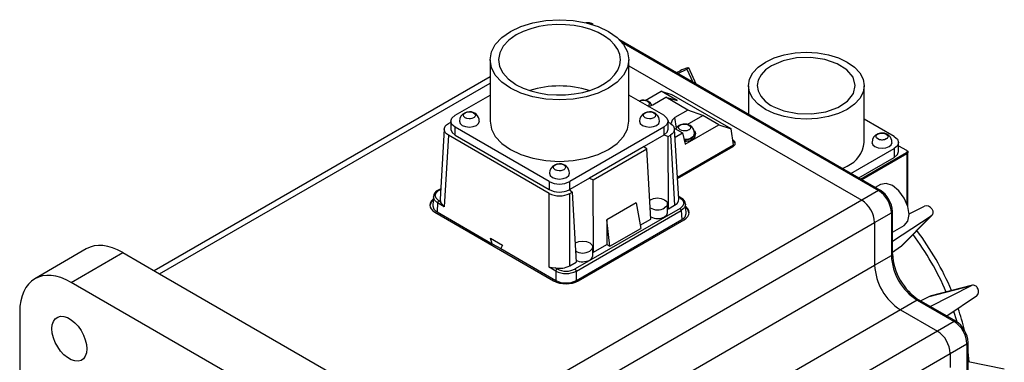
# Model space of a CAD drawing. Header units: millimetres. Extents: x 0 to 1676, y 0 to 1295.
# Tile 5 of 7: x 886 to 1156, y 862 to 956. Entities that reach past the tile are written whole.
import ezdxf

# ---------------------------------------------------------------- set-up
doc = ezdxf.new("R2010")
doc.units = ezdxf.units.MM
doc.header["$LTSCALE"] = 6

msp = doc.modelspace()

# ---------------------------------------------------------------- linework, layer by layer
for p, q in [((1121.647, 909.027), (1050.003, 950.386)), ((1050.673, 949.662), (1121.148, 908.978)), ((1014.645, 944.804), (1014.645, 927.967)), ((1052.725, 927.967), (1052.725, 944.804)), ((1052.725, 943.178), (1116.558, 906.329)), ((1066.176, 941.049), (1068.61, 942.279)), ((1068.61, 942.279), (1070.268, 938.687)), ((1068.803, 942.59), (1069.058, 942.638)), ((1071.18, 938.16), (1069.121, 942.623)), ((1014.645, 940.134), (922.62, 887.009)), ((1065.743, 941.299), (1066.765, 941.796)), ((924.084, 886.163), (1014.645, 938.443)), ((1021.863, 937.979), (1021.687, 938.082)), ((1085.481, 937.703), (1085.481, 929.905)), ((1117.231, 922.148), (1117.231, 937.703)), ((1005.083, 929.6), (1014.645, 935.12)), ((1062.288, 929.6), (1052.725, 935.12)), ((1057.188, 933.675), (1061.524, 936.178)), ((1059.286, 932.494), (1062.822, 934.535)), ((1065.926, 933.637), (1061.524, 936.178)), ((1061.524, 936.178), (1064.445, 935.27)), ((1068.896, 931.029), (1062.822, 934.535)), ((1062.822, 934.535), (1065.926, 933.637)), ((1080.751, 925.857), (1064.445, 935.27)), ((1092.03, 932.116), (1091.677, 932.32)), ((1068.896, 931.029), (1065.36, 928.988)), ((1065.764, 926.111), (1065.36, 928.988)), ((1068.722, 927.086), (1072.997, 929.555)), ((1072.997, 929.555), (1068.896, 931.029)), ((1077.4, 927.013), (1072.997, 929.555)), ((1002.109, 925.844), (1000.949, 906.656)), ((1003.278, 927.394), (1003.905, 927.757)), ((1003.911, 927.967), (1003.911, 925.763)), ((1030.857, 911.455), (1005.083, 926.334)), ((1005.083, 924.13), (1005.083, 926.334)), ((1062.288, 926.334), (1036.514, 911.455)), ((1062.288, 926.334), (1062.288, 924.13)), ((1063.46, 925.763), (1063.46, 927.967)), ((1064.093, 927.394), (1063.46, 927.76)), ((1066.422, 906.655), (1065.262, 925.844)), ((1065.36, 925.963), (1067.394, 924.789)), ((1068.14, 921.668), (1077.4, 927.013)), ((1077.4, 927.013), (1080.751, 925.857)), ((1081.415, 921.473), (1080.751, 925.857)), ((1125.468, 923.781), (1117.231, 928.536)), ((1003.278, 924.131), (1002.094, 904.548)), ((1030.859, 908.209), (1003.278, 924.131)), ((1005.083, 924.13), (1030.857, 909.251)), ((1062.288, 924.13), (1056.887, 921.012)), ((1062.417, 924.208), (1062.288, 924.13)), ((1062.417, 924.208), (1063.466, 923.769)), ((1063.466, 923.769), (1064.093, 924.131)), ((1063.542, 903.954), (1063.466, 923.769)), ((1064.093, 924.131), (1065.253, 904.942)), ((1065.395, 923.635), (1067.394, 924.789)), ((1067.394, 924.789), (1068.14, 921.668)), ((1070.98, 924.209), (1070.98, 924.617)), ((1056.887, 921.012), (1041.915, 912.369)), ((1056.887, 921.012), (1057.646, 920.409)), ((1066.062, 912.61), (1081.415, 921.473)), ((1066.081, 912.294), (1081.302, 921.081)), ((1113.607, 913.668), (1125.468, 920.515)), ((1125.468, 920.515), (1125.468, 918.065)), ((1126.64, 919.698), (1126.64, 922.148)), ((1126.64, 921.267), (1128.791, 920.025)), ((1042.959, 911.931), (1057.646, 920.409)), ((1058.73, 901.176), (1057.646, 920.409)), ((1115.729, 912.443), (1125.468, 918.065)), ((1116.259, 912.137), (1128.791, 919.372)), ((1116.542, 911.974), (1128.933, 919.127)), ((1128.933, 919.943), (1128.791, 920.025)), ((1128.791, 919.372), (1128.933, 919.127)), ((1128.933, 919.127), (1128.933, 905.276)), ((1129.226, 904.575), (1129.226, 919.535)), ((1111.242, 915.033), (1112.581, 915.668)), ((1041.915, 912.369), (1036.514, 909.251)), ((1041.915, 912.369), (1042.959, 911.931)), ((1030.857, 911.455), (1030.857, 909.251)), ((1036.514, 909.251), (1036.514, 911.455)), ((1043.036, 892.116), (1042.959, 911.931)), ((1121.723, 910.665), (1120.266, 909.824)), ((999.124, 907.419), (998.968, 904.841)), ((1001.12, 909.493), (1000.389, 909.07)), ((1000.639, 909.046), (1001.11, 909.317)), ((1030.859, 887.942), (1030.859, 908.209)), ((1036.514, 909.251), (1036.379, 909.176)), ((1037.139, 908.571), (1036.379, 909.176)), ((1036.512, 908.209), (1037.139, 908.571)), ((1036.512, 888.35), (1036.512, 908.209)), ((1037.139, 908.571), (1038.224, 889.338)), ((1066.984, 906.981), (1066.381, 907.329)), ((1066.392, 907.154), (1066.732, 906.958)), ((1121.148, 908.978), (1116.558, 906.329)), ((1000.286, 905.592), (1000.137, 903.128)), ((1002.094, 904.548), (1000.286, 905.592)), ((1001.112, 905.917), (1000.639, 906.19)), ((1116.558, 906.329), (1002.856, 840.689)), ((1054.73, 905.628), (1046.64, 900.957)), ((1054.73, 905.628), (1055.959, 898.614)), ((1063.306, 902.9), (1063.306, 905.35)), ((1063.542, 903.954), (1065.253, 904.942)), ((1068.403, 902.754), (1068.247, 905.332)), ((1129.532, 902.622), (1133.775, 904.661)), ((999.532, 903.022), (1032.059, 884.245)), ((1000.137, 903.128), (1015.219, 894.421)), ((1066.732, 904.102), (1037.967, 887.497)), ((1038.32, 886.899), (1067.085, 903.504)), ((1063.306, 904.129), (1063.542, 903.954)), ((1067.085, 903.504), (1067.234, 901.04)), ((1120.094, 900.205), (1124.683, 902.854)), ((1124.683, 902.854), (1124.683, 891.187)), ((1124.975, 891.594), (1124.975, 903.262)), ((1124.975, 895.085), (1135.62, 902.047)), ((1135.62, 902.047), (1127.214, 893.539)), ((1127.348, 893.644), (1135.836, 902.235)), ((1009.927, 836.607), (1120.094, 900.205)), ((1038.32, 884.349), (1067.234, 901.04)), ((1038.918, 884.245), (1067.839, 900.94)), ((1046.64, 900.957), (1046.64, 894.197)), ((1047.474, 893.715), (1046.64, 900.957)), ((1055.806, 899.488), (1058.73, 901.176)), ((1120.094, 900.205), (1120.094, 888.528)), ((1124.975, 897.532), (1128.223, 899.407)), ((1047.474, 893.715), (1055.959, 898.614)), ((1014.798, 895.949), (1018.081, 894.054)), ((1015.219, 894.421), (1014.798, 895.949)), ((1015.219, 894.421), (1017.584, 893.056)), ((1018.081, 894.054), (1017.584, 893.056)), ((1042.799, 891.062), (1042.799, 893.512)), ((1043.036, 892.116), (1046.64, 894.197)), ((1046.64, 894.197), (1047.474, 893.715)), ((1127.214, 893.539), (1124.975, 892.025)), ((1127.384, 893.684), (1127.214, 893.539)), ((903.956, 892.981), (889.838, 884.774)), ((899.855, 883.794), (913.972, 892.001)), ((913.972, 892.001), (924.084, 886.163)), ((1017.584, 893.056), (1032.667, 884.349)), ((1042.799, 892.291), (1043.036, 892.116)), ((1120.094, 888.528), (1124.683, 891.187)), ((1018.787, 830.045), (1120.094, 888.528)), ((1036.512, 888.35), (1038.224, 889.338)), ((924.084, 886.163), (1002.856, 840.689)), ((1032.667, 886.899), (1030.859, 887.942)), ((1033.02, 887.497), (1032.547, 887.77)), ((1032.667, 886.899), (1032.667, 884.349)), ((1038.32, 884.349), (1038.32, 886.899)), ((998.8, 826.674), (899.855, 883.794)), ((1135.067, 879.936), (1146.638, 882.964)), ((1146.908, 883.057), (1135.225, 880)), ((1135.286, 877.228), (1146.638, 882.964)), ((1135.067, 879.936), (1135.278, 880.011)), ((1147.978, 880.059), (1139.918, 874.554)), ((1131.762, 878.926), (1127.165, 876.281)), ((1131.762, 878.926), (1141.866, 873.093)), ((1142.365, 873.142), (1132.261, 878.974)), ((1132.64, 878.756), (1135.067, 879.936)), ((885.713, 875.627), (885.713, 765.256)), ((1127.165, 876.281), (1025.858, 817.797)), ((1127.165, 876.281), (1137.277, 870.444)), ((1141.866, 873.093), (1137.277, 870.444)), ((1137.277, 870.444), (1027.109, 806.845)), ((1140.812, 864.32), (1145.402, 866.97)), ((1145.402, 866.97), (1145.402, 776.025)), ((1145.693, 776.433), (1145.693, 867.381)), ((1027.109, 798.681), (1140.812, 864.32)), ((1140.812, 864.32), (1140.812, 860.482)), ((1155.637, 860.042), (1145.693, 862.052))]:
    msp.add_line(p, q)
at = {"flags": 128}
for points in [[(1020.222, 952.577), (1023.107, 953.943), (1026.399, 954.959), (1029.971, 955.585), (1033.685, 955.796), (1037.4, 955.585), (1040.972, 954.959), (1044.264, 953.943), (1047.149, 952.577), (1049.517, 950.911), (1051.276, 949.011), (1052.36, 946.949), (1052.725, 944.804), (1052.36, 942.66), (1051.276, 940.598), (1049.517, 938.698), (1047.149, 937.032)], [(1021.863, 937.979), (1023.725, 937.052), (1025.804, 936.292), (1028.053, 935.716), (1030.424, 935.338), (1032.865, 935.164), (1035.324, 935.199), (1037.748, 935.441), (1040.084, 935.887), (1042.281, 936.525), (1044.293, 937.343), (1046.074, 938.322), (1047.588, 939.442), (1048.8, 940.677), (1049.686, 942.002), (1050.225, 943.388), (1050.405, 944.804), (1050.225, 946.221), (1049.686, 947.606), (1048.8, 948.931), (1047.588, 950.167), (1046.074, 951.286), (1044.293, 952.266), (1042.281, 953.083), (1040.084, 953.722), (1037.748, 954.167), (1035.324, 954.41), (1032.865, 954.445), (1030.424, 954.271), (1028.053, 953.892), (1025.804, 953.317), (1023.725, 952.557), (1021.863, 951.63)], [(1047.149, 937.032), (1044.264, 935.665), (1040.972, 934.649), (1037.4, 934.024), (1033.685, 933.813), (1029.971, 934.024), (1026.399, 934.649), (1023.107, 935.665), (1020.222, 937.032), (1017.854, 938.698), (1016.095, 940.598), (1015.011, 942.66), (1014.645, 944.804), (1015.011, 946.949), (1016.095, 949.011), (1017.854, 950.911), (1020.222, 952.577)], [(1021.863, 951.63), (1019.801, 950.182), (1018.262, 948.531), (1017.305, 946.74), (1016.966, 944.876), (1017.257, 943.01), (1018.167, 941.211), (1019.663, 939.547), (1021.687, 938.082)], [(1090.13, 944.183), (1092.536, 945.323), (1095.28, 946.17), (1098.259, 946.691), (1101.356, 946.867), (1104.453, 946.691), (1107.431, 946.17), (1110.175, 945.323), (1112.581, 944.183), (1114.555, 942.794), (1116.022, 941.21), (1116.926, 939.491), (1117.231, 937.703), (1116.926, 935.915), (1116.022, 934.196), (1114.555, 932.611), (1112.581, 931.223)], [(1092.03, 932.116), (1095.228, 930.798), (1098.948, 930.07), (1102.875, 929.994), (1106.672, 930.577), (1110.014, 931.769), (1112.617, 933.468), (1114.257, 935.528), (1114.795, 937.775), (1114.185, 940.016), (1112.478, 942.058), (1109.821, 943.729), (1106.441, 944.885), (1102.626, 945.427), (1098.703, 945.309), (1095.006, 944.541), (1091.852, 943.189)], [(1069.095, 942.611), (1069.116, 942.596), (1068.992, 942.493), (1068.841, 942.402), (1068.61, 942.279)], [(1112.581, 931.223), (1110.175, 930.083), (1107.431, 929.236), (1104.453, 928.715), (1101.356, 928.538), (1098.259, 928.715), (1095.28, 929.236), (1092.536, 930.083), (1090.13, 931.223), (1088.156, 932.611), (1086.689, 934.196), (1085.786, 935.915), (1085.481, 937.703), (1085.786, 939.491), (1086.689, 941.21), (1088.156, 942.794), (1090.13, 944.183)], [(1091.852, 943.189), (1090.198, 942.028), (1088.963, 940.705), (1088.192, 939.27), (1087.916, 937.775), (1088.144, 936.278), (1088.868, 934.834), (1090.061, 933.498), (1091.677, 932.32)], [(1055.5, 933.455), (1056.011, 933.656), (1056.332, 933.714), (1056.666, 933.734), (1056.667, 933.734), (1056.669, 933.734), (1056.677, 933.734), (1056.705, 933.734), (1057.003, 933.714), (1057.377, 933.641), (1057.833, 933.455), (1058.17, 933.173), (1058.282, 932.974), (1058.316, 932.782), (1058.316, 932.779), (1058.316, 932.754), (1058.181, 932.403), (1058.031, 932.246), (1058.023, 932.239), (1057.938, 932.175), (1057.833, 932.108)], [(1056.81, 933.708), (1056.27, 933.708), (1055.537, 933.502)], [(1058.079, 932.03), (1058.084, 932.03), (1059.286, 932.494)], [(1005.083, 926.334), (1004.216, 927.084), (1003.911, 927.967), (1004.216, 928.851), (1005.083, 929.6)], [(1010.16, 928.927), (1009.649, 928.726), (1009.328, 928.667), (1008.993, 928.648), (1008.992, 928.648), (1008.98, 928.648), (1008.947, 928.648), (1008.338, 928.726), (1008.066, 928.812), (1008.061, 928.814), (1008.029, 928.827), (1007.827, 928.927), (1007.469, 929.236), (1007.343, 929.6), (1007.469, 929.965), (1007.827, 930.274)], [(1007.827, 930.274), (1008.338, 930.475), (1008.658, 930.533), (1008.993, 930.553), (1008.994, 930.553), (1008.996, 930.553), (1009.004, 930.553), (1009.032, 930.553), (1009.33, 930.533), (1009.704, 930.46), (1010.16, 930.274), (1010.497, 929.992), (1010.609, 929.793), (1010.643, 929.6), (1010.643, 929.597), (1010.643, 929.572), (1010.508, 929.222), (1010.358, 929.065), (1010.349, 929.057), (1010.265, 928.993), (1010.16, 928.927)], [(1009.024, 930.538), (1008.309, 930.472), (1007.836, 930.287)], [(1059.544, 928.927), (1059.033, 928.726), (1058.713, 928.667), (1058.378, 928.648), (1058.376, 928.648), (1058.364, 928.648), (1058.332, 928.648), (1057.722, 928.726), (1057.45, 928.812), (1057.446, 928.814), (1057.413, 928.827), (1057.211, 928.927), (1056.853, 929.236), (1056.727, 929.6), (1056.853, 929.965), (1057.211, 930.274)], [(1057.211, 930.274), (1057.722, 930.475), (1058.043, 930.533), (1058.378, 930.553), (1058.378, 930.553), (1058.381, 930.553), (1058.388, 930.553), (1058.416, 930.553), (1058.714, 930.533), (1059.088, 930.46), (1059.544, 930.274), (1059.882, 929.992), (1059.994, 929.793), (1060.028, 929.6), (1060.028, 929.597), (1060.027, 929.572), (1059.892, 929.222), (1059.743, 929.065), (1059.734, 929.057), (1059.65, 928.993), (1059.544, 928.927)], [(1058.408, 930.538), (1057.693, 930.472), (1057.22, 930.287)], [(1062.288, 929.6), (1063.155, 928.851), (1063.46, 927.967), (1063.155, 927.084), (1062.288, 926.334)], [(1065.36, 928.988), (1064.557, 928.294), (1064.275, 927.475), (1064.364, 927.215)], [(1003.278, 924.131), (1002.763, 924.496), (1002.395, 924.903), (1002.107, 925.763), (1002.395, 926.623), (1002.763, 927.029), (1003.278, 927.394)], [(1006.255, 928.003), (1006.243, 927.967), (1006.453, 927.36), (1007.049, 926.845), (1007.941, 926.501), (1008.993, 926.38), (1010.046, 926.501), (1010.938, 926.845)], [(1010.938, 926.845), (1011.534, 927.36), (1011.743, 927.967), (1011.731, 928.003)], [(1014.645, 927.967), (1015.011, 925.823), (1016.095, 923.761), (1017.854, 921.861), (1020.222, 920.195), (1023.107, 918.828), (1026.399, 917.812), (1029.971, 917.187), (1033.685, 916.976), (1037.4, 917.187), (1040.972, 917.812), (1044.264, 918.828), (1047.149, 920.195)], [(1047.149, 920.195), (1049.517, 921.861), (1051.276, 923.761), (1052.36, 925.823), (1052.725, 927.967)], [(1055.64, 928.003), (1055.628, 927.967), (1055.837, 927.36), (1056.433, 926.845), (1057.325, 926.501), (1058.378, 926.38), (1059.43, 926.501), (1060.322, 926.845)], [(1060.322, 926.845), (1060.918, 927.36), (1061.128, 927.967), (1061.115, 928.003)], [(1064.093, 927.394), (1064.608, 927.029), (1064.976, 926.623), (1065.264, 925.763), (1064.976, 924.903), (1064.608, 924.496), (1064.093, 924.131)], [(1069.147, 925.577), (1068.635, 925.376), (1068.315, 925.317), (1067.98, 925.298), (1067.98, 925.298), (1067.977, 925.298), (1067.97, 925.298), (1067.942, 925.298), (1067.643, 925.318), (1067.269, 925.391), (1066.813, 925.577), (1066.476, 925.859), (1066.364, 926.057), (1066.33, 926.25), (1066.33, 926.253), (1066.331, 926.278), (1066.466, 926.629), (1066.615, 926.786), (1066.624, 926.793), (1066.708, 926.857), (1066.813, 926.924)], [(1066.813, 926.924), (1067.325, 927.125), (1067.645, 927.183), (1067.98, 927.203), (1067.98, 927.203), (1067.983, 927.203), (1067.99, 927.203), (1068.019, 927.203), (1068.317, 927.183), (1068.691, 927.11), (1069.147, 926.924), (1069.484, 926.642), (1069.596, 926.443), (1069.63, 926.25), (1069.63, 926.247), (1069.629, 926.222), (1069.494, 925.872), (1069.345, 925.715), (1069.336, 925.707), (1069.252, 925.643), (1069.147, 925.577)], [(1068.124, 927.177), (1067.583, 927.177), (1066.851, 926.97)], [(1003.928, 925.761), (1003.913, 925.709), (1004.234, 924.854), (1005.083, 924.13)], [(1062.417, 924.208), (1063.206, 924.954), (1063.443, 925.764)], [(1069.925, 923.495), (1070.521, 924.01), (1070.73, 924.617), (1070.718, 924.652)], [(1070.547, 925.457), (1070.752, 925.28), (1070.98, 924.617), (1070.752, 923.955), (1070.101, 923.393)], [(1070.101, 922.984), (1070.752, 923.546), (1070.98, 924.209)], [(1123.283, 923.107), (1122.772, 922.907), (1122.451, 922.848), (1122.116, 922.828), (1122.116, 922.828), (1122.113, 922.828), (1122.106, 922.828), (1122.078, 922.829), (1121.779, 922.848), (1121.405, 922.921), (1120.95, 923.107), (1120.612, 923.389), (1120.5, 923.588), (1120.466, 923.781), (1120.466, 923.784), (1120.467, 923.809), (1120.602, 924.159), (1120.751, 924.316), (1120.76, 924.324), (1120.844, 924.388), (1120.95, 924.454)], [(1120.95, 924.454), (1121.461, 924.655), (1121.781, 924.714), (1122.116, 924.733), (1122.117, 924.733), (1122.119, 924.733), (1122.127, 924.733), (1122.155, 924.733), (1122.453, 924.713), (1122.827, 924.641), (1123.283, 924.454), (1123.62, 924.173), (1123.732, 923.974), (1123.766, 923.781), (1123.766, 923.778), (1123.766, 923.753), (1123.631, 923.403), (1123.481, 923.245), (1123.472, 923.238), (1123.388, 923.174), (1123.283, 923.107)], [(1122.26, 924.707), (1121.72, 924.707), (1120.987, 924.501)], [(1125.468, 923.781), (1126.335, 923.031), (1126.64, 922.148), (1126.335, 921.264), (1125.468, 920.515)], [(1081.302, 921.081), (1081.624, 921.324), (1081.824, 921.607), (1081.888, 921.911), (1081.811, 922.214), (1081.6, 922.494), (1081.269, 922.733), (1081.22, 922.758)], [(1119.377, 922.18), (1119.366, 922.148), (1119.576, 921.54), (1120.172, 921.025), (1121.064, 920.681), (1122.116, 920.56), (1123.169, 920.681), (1124.061, 921.025)], [(1124.061, 921.025), (1124.657, 921.54), (1124.866, 922.148), (1124.854, 922.183)], [(1125.468, 918.065), (1126.335, 918.815), (1126.64, 919.698)], [(1128.791, 920.025), (1128.965, 919.875), (1129.026, 919.698), (1128.965, 919.521), (1128.791, 919.372)], [(1128.933, 919.943), (1129.15, 919.756), (1129.226, 919.535), (1129.15, 919.314), (1128.933, 919.127)], [(1034.852, 914.672), (1034.341, 914.472), (1034.02, 914.413), (1033.685, 914.393), (1033.684, 914.393), (1033.672, 914.393), (1033.64, 914.394), (1033.03, 914.472), (1032.758, 914.558), (1032.754, 914.56), (1032.721, 914.573), (1032.519, 914.672), (1032.161, 914.981), (1032.035, 915.346), (1032.161, 915.71), (1032.519, 916.019)], [(1032.519, 916.019), (1033.03, 916.22), (1033.351, 916.279), (1033.685, 916.298), (1033.686, 916.298), (1033.688, 916.298), (1033.696, 916.298), (1033.724, 916.298), (1034.022, 916.278), (1034.396, 916.205), (1034.852, 916.019), (1035.189, 915.738), (1035.301, 915.539), (1035.335, 915.346), (1035.335, 915.343), (1035.335, 915.318), (1035.2, 914.968), (1035.05, 914.81), (1035.042, 914.803), (1034.957, 914.739), (1034.852, 914.672)], [(1033.716, 916.284), (1033.001, 916.218), (1032.528, 916.032)], [(1030.948, 913.748), (1030.935, 913.713), (1031.145, 913.105), (1031.741, 912.59), (1032.633, 912.246), (1033.685, 912.125), (1034.738, 912.246), (1035.63, 912.59)], [(1035.63, 912.59), (1036.226, 913.105), (1036.435, 913.713), (1036.423, 913.749)], [(1129.569, 902.383), (1129.219, 904.616), (1128.223, 906.913), (1126.732, 908.924), (1124.973, 910.344), (1123.214, 910.955), (1121.723, 910.665)], [(1000.286, 905.592), (999.41, 906.358), (999.115, 907.23), (999.136, 907.292)], [(1000.639, 906.19), (999.88, 906.845), (999.614, 907.618), (999.88, 908.391), (1000.639, 909.046)], [(1000.639, 909.046), (1000.507, 909.092), (1000.394, 909.073)], [(1066.98, 906.982), (1066.978, 906.985), (1066.864, 907.005), (1066.732, 906.958)], [(1066.732, 906.958), (1067.49, 906.303), (1067.757, 905.53), (1067.49, 904.757), (1066.732, 904.102)], [(999.079, 906.68), (998.929, 906.557), (998.481, 906.073), (998.205, 905.548), (998.112, 905.002), (998.205, 904.456), (998.481, 903.93), (998.929, 903.446), (999.532, 903.022)], [(999.058, 906.327), (998.481, 905.828), (998.112, 904.757)], [(998.991, 904.838), (998.965, 904.76), (999.253, 903.9), (999.621, 903.493), (1000.137, 903.128)], [(1000.974, 906.653), (1000.948, 906.506), (1001.112, 905.917)], [(1002.094, 904.548), (1001.448, 905.342), (1001.112, 905.917)], [(1058.611, 906.472), (1059.503, 906.816), (1060.556, 906.937), (1061.608, 906.816), (1062.5, 906.472), (1063.096, 905.957), (1063.306, 905.35), (1063.096, 904.742), (1062.5, 904.227)], [(1065.253, 904.942), (1065.92, 905.453), (1066.314, 906.035), (1066.423, 906.642), (1066.419, 906.654)], [(1068.226, 905.232), (1068.256, 905.142), (1067.961, 904.27), (1067.085, 903.504)], [(1067.839, 900.94), (1068.442, 901.365), (1068.89, 901.849), (1069.166, 902.374), (1069.259, 902.92), (1069.166, 903.466), (1068.89, 903.991), (1068.442, 904.476), (1068.292, 904.598)], [(1062.5, 901.777), (1063.096, 902.293), (1063.306, 902.9)], [(1067.234, 901.04), (1067.749, 901.406), (1068.117, 901.812), (1068.406, 902.672), (1068.38, 902.75)], [(1069.259, 902.675), (1068.89, 903.747), (1068.313, 904.245)], [(1128.223, 899.407), (1128.223, 899.407), (1129.219, 900.554), (1129.569, 902.383)], [(1135.746, 903.945), (1136.006, 903.429), (1136.078, 902.873), (1135.973, 902.454), (1135.835, 902.238), (1135.62, 902.047)], [(1038.105, 894.634), (1038.997, 894.978), (1040.049, 895.099), (1041.102, 894.978), (1041.994, 894.634), (1042.59, 894.119), (1042.799, 893.512), (1042.59, 892.904), (1041.994, 892.389)], [(1041.994, 889.94), (1042.59, 890.455), (1042.799, 891.062)], [(1030.859, 887.942), (1031.691, 887.861), (1032.547, 887.77)], [(1131.762, 878.926), (1132.033, 879.019), (1132.261, 878.974)], [(1142.708, 872.869), (1142.583, 873.291), (1141.774, 875.822)], [(894.555, 871.131), (894.659, 872.217), (894.967, 873.135), (895.466, 873.845), (896.134, 874.316), (896.941, 874.527), (897.853, 874.469), (898.829, 874.146), (899.827, 873.57), (900.803, 872.767), (901.714, 871.772), (902.521, 870.628), (903.189, 869.387), (903.688, 868.101), (903.996, 866.827), (904.101, 865.621), (903.996, 864.535), (903.688, 863.617), (903.189, 862.907), (902.521, 862.436), (901.714, 862.225), (900.803, 862.283), (899.827, 862.607), (898.829, 863.183), (897.853, 863.986), (896.941, 864.981), (896.134, 866.124), (895.466, 867.366), (894.967, 868.651), (894.659, 869.925), (894.555, 871.131)], [(1142.365, 873.142), (1142.136, 873.186), (1141.866, 873.093)], [(1145.995, 861.991), (1145.736, 864.793), (1145.693, 865.081)]]:
    msp.add_lwpolyline(points, dxfattribs=at)
for centre, radius, start, end in [((1041.233, 951.951), 3.036, 56.12279, 96.07067), ((1072.528, 930.016), 13.115, 106.49965, 116.06694), ((1033.674, 910.635), 27.003, 72.48352, 107.51648), ((1056.874, 931.27), 2.439, 27.53309, 91.4983), ((1008.614, 928.078), 2.341, 109.41952, 181.87068), ((1009.182, 928.018), 2.525, 359.64159, 93.60077), ((1057.998, 928.078), 2.341, 109.41952, 181.87068), ((1058.567, 928.018), 2.525, 359.64159, 93.60077), ((1067.516, 924.967), 2.111, 108.35581, 155.85136), ((1068.169, 924.642), 2.536, 0.252, 91.03122), ((1068.182, 926.526), 3.497, 263.88604, 299.89427), ((1068.204, 926.675), 3.791, 264.561, 300.02499), ((1121.813, 922.211), 2.435, 109.83667, 180.71589), ((1122.305, 922.172), 2.536, 0.25199, 91.03122), ((1068.206, 926.236), 3.764, 266.03252, 300.24221), ((1080.965, 921.62), 0.92, 2.0651, 71.25832), ((1109.286, 922.94), 7.984, 294.37466, 354.3052), ((1033.306, 913.824), 2.341, 109.41952, 181.87068), ((1033.874, 913.763), 2.525, 359.64159, 93.60077), ((1033.685, 916.914), 6.148, 242.60967, 297.39033), ((1001.128, 907.206), 1.997, 111.44799, 177.64196), ((1033.693, 914.751), 6.188, 242.72597, 295.73142), ((1033.685, 913.529), 6.024, 242.01736, 297.98264), ((1066.143, 905.069), 2.087, 4.53807, 66.37252), ((1121.44, 908.569), 0.502, 65.64225, 125.51872), ((1117.013, 902.508), 7.679, 2.58433, 57.41567), ((1117.757, 902.935), 7.225, 2.58783, 57.74819), ((1001.056, 905.54), 0.772, 122.69981, 176.1547), ((1060.566, 907.412), 3.726, 237.33249, 301.26714), ((1112.418, 899.855), 7.684, 2.60621, 57.39522), ((1134.321, 903.092), 1.661, 30.8848, 109.21264), ((1060.566, 905.474), 4.172, 243.39474, 297.61577), ((1066.315, 903.452), 0.772, 3.84986, 57.30631), ((1124.475, 903.311), 0.502, 294.47656, 354.32133), ((1067.874, 850.209), 78.226, 23.31834, 36.68433), ((1072.481, 852.881), 74.425, 22.65946, 37.32753), ((1040.06, 895.574), 3.726, 237.33249, 301.26714), ((1124.475, 891.644), 0.502, 294.4751, 354.3388), ((1139.988, 891.849), 15.319, 182.4763, 237.5237), ((1139.573, 892.049), 14.603, 181.79009, 211.49153), ((1033.683, 893.843), 6.179, 259.40942, 297.25284), ((1040.06, 893.636), 4.172, 243.39474, 297.61577), ((1135.446, 889.227), 15.368, 182.60528, 237.39432), ((1033.437, 886.847), 0.772, 122.69374, 176.15017), ((1035.494, 892.41), 6.194, 242.84573, 297.15427), ((1035.494, 892.268), 5.375, 242.60069, 297.39934), ((1037.55, 886.847), 0.772, 3.84986, 57.30631), ((1035.489, 890.864), 7.455, 242.60967, 297.39033), ((1035.494, 889.669), 6.024, 242.01736, 297.98264), ((1140.322, 891.749), 15.098, 209.03485, 237.7299), ((1147.091, 881.732), 1.313, 17.40282, 110.20511), ((1146.934, 881.309), 1.629, 309.87832, 30.02077), ((1092.286, 859.082), 53.676, 12.48987, 19.1167), ((1137.731, 866.623), 7.679, 2.59452, 57.41487), ((1138.481, 867.056), 7.218, 2.229, 57.76277), ((1133.136, 863.97), 7.684, 2.60557, 57.39456), ((1145.243, 867.387), 0.446, 290.84992, 358.64437)]:
    msp.add_arc(centre, radius, start, end)
for centre, end_param in [((913.972, 875.67), 6.2849308), ((899.855, 867.463), 7.0686632)]:
    msp.add_ellipse(centre, major_axis=(-9.999, 17.321), ratio=0.5773798, start_param=5.4978699, end_param=end_param)

doc.saveas('drawing.dxf')
